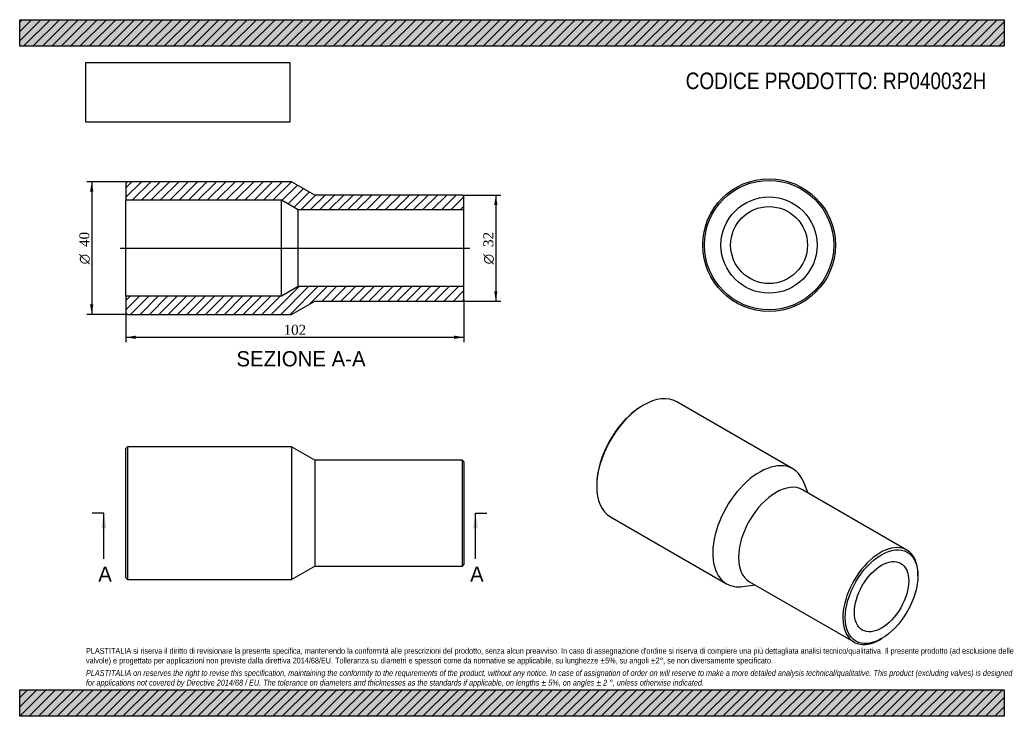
# Model space of a CAD drawing. Header units: millimetres. Extents: x 0 to 297, y 0 to 210.
import ezdxf
from ezdxf.enums import TextEntityAlignment as Align
from ezdxf.lldxf.tags import DXFTag

# ---------------------------------------------------------------- set-up
doc = ezdxf.new("R2010")
doc.units = ezdxf.units.MM
for name, color, linetype in [('Default', 7, 'Continuous'), ('DV4_Default', 7, 'Continuous'), ('RP040032H', 7, 'Continuous')]:
    doc.layers.add(name, color=color, linetype=linetype)
doc.styles.add('SEACAD_Solid_Edge_ANSI', font='seans.ttf')
doc.styles.add('SEACAD_Solid_Edge_ANSI1_Symbols', font='semeca1.ttf')
doc.styles.add('SEACAD_Times_New_Roman', font='times.ttf')
tags = doc.linetypes.add('CENTER2', pattern=[28.575, 19.05, -3.175, 3.175, -3.175]).pattern_tags.tags
tags[10:11] = [DXFTag(74, 4), DXFTag(75, 0), DXFTag(340, '0'), DXFTag(46, 0.0), DXFTag(50, 0.0), DXFTag(44, 0.0), DXFTag(45, 0.0)]
tags[8:9] = [DXFTag(74, 4), DXFTag(75, 0), DXFTag(340, '0'), DXFTag(46, 0.0), DXFTag(50, 0.0), DXFTag(44, 0.0), DXFTag(45, 0.0)]
tags[6:7] = [DXFTag(74, 4), DXFTag(75, 0), DXFTag(340, '0'), DXFTag(46, 0.0), DXFTag(50, 0.0), DXFTag(44, 0.0), DXFTag(45, 0.0)]
tags[4:5] = [DXFTag(74, 4), DXFTag(75, 0), DXFTag(340, '0'), DXFTag(46, 0.0), DXFTag(50, 0.0), DXFTag(44, 0.0), DXFTag(45, 0.0)]
doc.dimstyles.new('ANSImm', dxfattribs={"dimtxt": 3, "dimasz": 3, "dimexe": 1.5, "dimexo": 0, "dimgap": 0.75, "dimtad": 1, "dimdsep": 46, "dimtxsty": 'SEACAD_Times_New_Roman', "dimblk1": '_SE_FILLED', "dimblk2": '_SE_FILLED', "dimsah": 1, "dimcen": 1.5, "dimazin": 0, "dimtfac": 0.85, "dimtdec": 3, "dimtofl": 0, "dimtmove": 0, "dimatfit": 3, "dimfxl": 1, "dimarcsym": 0})
picture_1 = doc.add_image_def('image1.jpg', size_in_pixel=(4302, 1260))

# ---------------------------------------------------------------- blocks, each defined once
blk = doc.blocks.new('SE')
at = {"layer": 'RP040032H', "color": 7, "linetype": 'Continuous'}
for p, q in [((32.52, 81.25), (32.02, 80.75)), ((32.02, 41.75), (32.02, 80.75)), ((32.52, 81.25), (32.52, 41.25)), ((82.02, 81.25), (32.52, 81.25)), ((82.02, 81.25), (82.02, 41.25)), ((89.02, 77.25), (82.02, 81.25)), ((89.02, 77.25), (89.02, 45.25)), ((133.52, 77.25), (89.02, 77.25)), ((133.52, 45.25), (133.52, 77.25)), ((134.02, 76.75), (133.52, 77.25)), ((134.02, 76.75), (134.02, 45.75)), ((82.02, 41.25), (89.02, 45.25)), ((89.02, 45.25), (133.52, 45.25)), ((133.52, 45.25), (134.02, 45.75)), ((32.02, 41.75), (32.52, 41.25)), ((32.52, 41.25), (82.02, 41.25))]:
    blk.add_line(p, q, dxfattribs=at)
blk = doc.blocks.new('SE1')
at = {"layer": 'RP040032H', "color": 7, "linetype": 'Continuous'}
for p, q in [((188.2, 93.82), (187.85, 93.62)), ((233.2, 74.61), (198.2, 94.81)), ((174.06, 69.74), (174.06, 69.33)), ((237.84, 67.31), (236.39, 70.8)), ((267.62, 50.12), (236.15, 68.28)), ((178.2, 60.17), (213.2, 39.97)), ((270.93, 42.39), (270.93, 42.79)), ((218.1, 39.11), (221.84, 39.6)), ((220.15, 40.57), (251.62, 22.4)), ((259.62, 23.2), (259.97, 23.4))]:
    blk.add_line(p, q, dxfattribs=at)
for centre, major_axis, start_param, end_param in [((188.2, 77.49), (-10, -17.32), 3.141593, 6.283185), ((187.85, 77.7), (9.75, 16.89), 0.785398, 2.356195), ((223.2, 57.29), (-10, -17.32), 2.725641, 6.283185), ((228.15, 54.43), (-8, -13.86), 3.141593, 6.283185), ((259.62, 36.26), (8, 13.86), 0, 3.926991), ((259.62, 36.26), (8, 13.86), 5.497787, 6.283185), ((223.2, 57.29), (-10, -17.32), 0, 0.415952)]:
    blk.add_ellipse(centre, major_axis=major_axis, ratio=0.57735, start_param=start_param, end_param=end_param, dxfattribs=at)
for major_axis in [(-7.75, -13.42), (-5.8, -10.05)]:
    blk.add_ellipse((259.97, 36.06), major_axis=major_axis, ratio=0.57735, dxfattribs=at)
blk = doc.blocks.new('SE2')
at = {"layer": 'RP040032H', "color": 7, "linetype": 'Continuous'}
for radius in [20, 19.5, 14.5, 11.6]:
    blk.add_circle((226.04, 142.06), radius, dxfattribs=at)
blk = doc.blocks.new('SE4')
at = {"color": 7, "linetype": 'Continuous', "style": 'SEACAD_Solid_Edge_ANSI'}
blk.add_text('A', height=4.6, dxfattribs=at).set_placement((23.7, 45.15), align=Align.TOP_LEFT)
blk = doc.blocks.new('SE5')
at = {"color": 7, "linetype": 'Continuous', "style": 'SEACAD_Solid_Edge_ANSI'}
blk.add_text('A', height=4.6, dxfattribs=at).set_placement((135.85, 45.15), align=Align.TOP_LEFT)
blk = doc.blocks.new('SEANNOT_GROUP')
at = {"linetype": 'Continuous'}
blk.add_hatch(color=7, dxfattribs=at).paths.add_polyline_path([(26.13, 56.65), (25.36, 61.25), (24.6, 56.65)])
at = {"color": 7, "linetype": 'Continuous'}
blk.add_lwpolyline([(25.36, 47.45), (25.36, 61.25)], dxfattribs=at)
blk = doc.blocks.new('SEANNOT_GROUP1')
at = {"linetype": 'Continuous'}
blk.add_hatch(color=7, dxfattribs=at).paths.add_polyline_path([(138.27, 56.65), (137.5, 61.25), (136.74, 56.65)])
at = {"color": 7, "linetype": 'Continuous'}
blk.add_lwpolyline([(137.5, 47.45), (137.5, 61.25)], dxfattribs=at)
blk = doc.blocks.new('SE3')
at = {"layer": 'Default', "color": 7, "linetype": 'CENTER2'}
for p, q in [((25.36, 61.25), (21.91, 61.25)), ((137.5, 61.25), (140.95, 61.25))]:
    blk.add_line(p, q, dxfattribs=at)
at = {"layer": 'Default', "color": 7, "linetype": 'CENTER2', "const_width": 0.0001}
blk.add_lwpolyline([(25.36, 61.25), (137.5, 61.25)], dxfattribs=at)
at = {"layer": 'Default'}
for name in ['SEANNOT_GROUP', 'SEANNOT_GROUP1', 'SE4', 'SE5']:
    blk.add_blockref(name, (0, 0), dxfattribs=at)
blk = doc.blocks.new('SE6')
at = {"layer": 'RP040032H', "linetype": 'Continuous'}
h = blk.add_hatch(dxfattribs=at)
h.set_pattern_fill('LINE', scale=0.62992, angle=45, style=0)
h.paths.add_polyline_path([(89.02, 157.15), (82.02, 161.15), (32.52, 161.15), (32.02, 160.65), (32.02, 155.65), (79.02, 155.65), (84.02, 152.75), (134.02, 152.75), (134.02, 156.65), (133.52, 157.15)])
h = blk.add_hatch(dxfattribs=at)
h.set_pattern_fill('LINE', scale=0.62992, angle=45, style=0)
h.paths.add_polyline_path([(82.02, 121.15), (89.02, 125.15), (133.52, 125.15), (134.02, 125.65), (134.02, 129.55), (84.02, 129.55), (79.02, 126.65), (32.02, 126.65), (32.02, 121.65), (32.52, 121.15)])
at = {"layer": 'DV4_Default', "color": 7, "linetype": 'CENTER2'}
blk.add_line((30.27, 141.15), (135.77, 141.15), dxfattribs=at)
at = {"layer": 'RP040032H', "color": 7, "linetype": 'Continuous'}
for p, q in [((32.02, 160.65), (32.52, 161.15)), ((32.02, 160.65), (32.02, 155.65)), ((82.02, 161.15), (32.52, 161.15)), ((89.02, 157.15), (82.02, 161.15)), ((32.02, 126.65), (32.02, 155.65)), ((32.02, 155.65), (79.02, 155.65)), ((79.02, 126.65), (79.02, 155.65)), ((79.02, 155.65), (84.02, 152.75)), ((133.52, 157.15), (89.02, 157.15)), ((133.52, 157.15), (134.02, 156.65)), ((134.02, 152.75), (134.02, 156.65)), ((84.02, 129.55), (84.02, 152.75)), ((84.02, 152.75), (134.02, 152.75)), ((134.02, 129.55), (134.02, 152.75)), ((84.02, 129.55), (79.02, 126.65)), ((134.02, 129.55), (84.02, 129.55)), ((134.02, 125.65), (134.02, 129.55)), ((79.02, 126.65), (32.02, 126.65)), ((32.02, 126.65), (32.02, 121.65)), ((82.02, 121.15), (89.02, 125.15)), ((89.02, 125.15), (133.52, 125.15)), ((134.02, 125.65), (133.52, 125.15)), ((32.52, 121.15), (32.02, 121.65)), ((32.52, 121.15), (82.02, 121.15))]:
    blk.add_line(p, q, dxfattribs=at)
blk = doc.blocks.new('GDimGGroup')
at = {"layer": 'Default', "linetype": 'Continuous'}
for points in [[(21.23, 158.15), (22.23, 158.15), (21.73, 161.15)], [(21.23, 124.15), (21.73, 121.15), (22.23, 124.15)]]:
    blk.add_hatch(color=7, dxfattribs=at).paths.add_polyline_path(points)
at = {"layer": 'Default', "color": 7, "linetype": 'Continuous'}
for p, q in [((32.52, 161.15), (20.23, 161.15)), ((21.73, 161.15), (21.73, 121.15)), ((32.52, 121.15), (20.23, 121.15))]:
    blk.add_line(p, q, dxfattribs=at)
for s, style, p in [('40', 'SEACAD_Times_New_Roman', (17.98, 141.49)), ('O', 'SEACAD_Solid_Edge_ANSI1_Symbols', (17.98, 136.27))]:
    blk.add_text(s, height=3, rotation=90, dxfattribs=dict(at, style=style)).set_placement(p, align=Align.TOP_LEFT)
blk = doc.blocks.new('DMBLK107')
at = {"layer": 'Default', "linetype": 'Continuous'}
for points in [[(35.02, 113.76), (35.02, 114.76), (32.02, 114.26)], [(131.02, 113.76), (134.02, 114.26), (131.02, 114.76)]]:
    blk.add_hatch(color=7, dxfattribs=at).paths.add_polyline_path(points)
at = {"layer": 'Default', "color": 7, "linetype": 'Continuous'}
for p, q in [((134.02, 125.65), (134.02, 112.76)), ((32.02, 121.65), (32.02, 112.76)), ((32.02, 114.26), (134.02, 114.26))]:
    blk.add_line(p, q, dxfattribs=at)
at = {"layer": 'Default', "color": 7, "linetype": 'Continuous', "style": 'SEACAD_Times_New_Roman'}
blk.add_text('102', height=3, dxfattribs=at).set_placement((79.61, 118.01), align=Align.TOP_LEFT)
blk = doc.blocks.new('_SE_FILLED')
at = {"color": 0}
blk.add_line((0, 0), (-1, 0), dxfattribs=at)
blk.add_solid([(0, 0), (-1, -0.1665), (-1, 0.1665), (0, 0)], dxfattribs=at)
blk = doc.blocks.new('GDimGGroup1')
at = {"layer": 'Default', "linetype": 'Continuous'}
for points in [[(144.12, 154.15), (143.62, 157.15), (143.12, 154.15)], [(144.12, 128.15), (143.12, 128.15), (143.62, 125.15)]]:
    blk.add_hatch(color=7, dxfattribs=at).paths.add_polyline_path(points)
at = {"layer": 'Default', "color": 7, "linetype": 'Continuous'}
for p, q in [((133.52, 157.15), (145.12, 157.15)), ((143.62, 157.15), (143.62, 125.15)), ((133.52, 125.15), (145.12, 125.15))]:
    blk.add_line(p, q, dxfattribs=at)
for s, style, p in [('32', 'SEACAD_Times_New_Roman', (139.87, 141.49)), ('O', 'SEACAD_Solid_Edge_ANSI1_Symbols', (139.87, 136.27))]:
    blk.add_text(s, height=3, rotation=90, dxfattribs=dict(at, style=style)).set_placement(p, align=Align.TOP_LEFT)

msp = doc.modelspace()

# ---------------------------------------------------------------- hatches: boundary and pattern name
at = {"layer": 'Default', "linetype": 'Continuous'}
h = msp.add_hatch(dxfattribs=at)
h.set_pattern_fill('LINE', scale=0.62992, angle=45, style=0)
h.paths.add_polyline_path([(297, 202), (297, 210), (0, 210), (0, 202)])
for points in [[(297, 202), (297, 210), (0, 210), (0, 202)], [(297, 0), (297, 8), (0, 8), (0, 0)]]:
    msp.add_hatch(color=7, dxfattribs=at).paths.add_polyline_path(points)
h = msp.add_hatch(dxfattribs=at)
h.set_pattern_fill('LINE', scale=0.62992, angle=45, style=0)
h.paths.add_polyline_path([(297, 0), (297, 8), (0, 8), (0, 0)])

# ---------------------------------------------------------------- linework, layer by layer
at = {"layer": 'Default', "color": 7, "linetype": 'Continuous'}
for p, q in [((0, 210), (297, 210)), ((0, 202), (0, 210)), ((297, 210), (297, 202)), ((297, 202), (0, 202)), ((0, 8), (297, 8)), ((0, 0), (0, 8)), ((297, 8), (297, 0)), ((297, 0), (0, 0))]:
    msp.add_line(p, q, dxfattribs=at)

# ---------------------------------------------------------------- block references
at = {"layer": 'Default'}
for name in ['GDimGGroup', 'SE6', 'SE2', 'GDimGGroup1', 'SE1', 'SE', 'SE3']:
    msp.add_blockref(name, (0, 0), dxfattribs=at)

# ---------------------------------------------------------------- texts
at = {"layer": 'Default', "color": 7, "linetype": 'Continuous', "style": 'SEACAD_Solid_Edge_ANSI'}
msp.add_text('SEZIONE A-A', height=4.6, dxfattribs=at).set_placement((65.383, 110.086), align=Align.TOP_LEFT)
at = {"layer": 'Default', "attachment_point": 1}
for s, insert, char_height, width in [('{\\fArial Narrow|b0||i0||c0|p34;\\C7;\\H5.;\\W1.;CODICE PRODOTTO: RP040032H}', (200.889, 194.064), 5, 99.12501), ("{\\fArial Narrow|b0||i0||c0|p34;\\C7;\\H1.75;\\W1.;PLASTITALIA si riserva il diritto di revisionare la presente specifica, mantenendo la conformità alle prescrizioni del prodotto, senza alcun preavviso. In caso di assegnazione d'ordine si riserva di compiere una più dettagliata analisi tecnico/qualitativa. Il presente prodotto (ad esclusione delle \\P}{\\fArial Narrow|b0||i0||c0|p34;\\C7;\\H1.75;\\W1.;valvole) è progettato per applicazioni non previste dalla direttiva 2014/68/EU. Tolleranza su diametri e spessori come da normative se applicabile, su lunghezze ±5%, su angoli ±2°, se non diversamente specificato.\\P}{\\fArial Narrow|b0||i0||c0|p34;\\C7;\\H0.5;\\W1.;   \\P}{\\fArial Narrow|b0||i1||c0|p34;\\C7;\\H1.75;\\W1.;PLASTITALIA on reserves the right to revise this specification, maintaining the conformity to the requirements of the product, without any notice. In case of assignation of order on will reserve to make a more detailed analysis technical/qualitative. This product (excluding valves) is designed \\P}{\\fArial Narrow|b0||i1||c0|p34;\\C7;\\H1.75;\\W1.;for applications not covered by Directive 2014/68 / EU. The tolerance on diameters and thicknesses as the standards if applicable, on lengths ± 5%, on angles ± 2 °, unless otherwise indicated.\\P}", (20, 20.602), 1.75, 257)]:
    msp.add_mtext(s, dxfattribs=dict(at, insert=insert, char_height=char_height, width=width))

# ---------------------------------------------------------------- dimensions: what is measured, and where the dimension line sits
at = {"layer": 'Default', "color": 7, "linetype": 'Continuous'}
dim = msp.add_linear_dim(base=(134.019, 114.26), p1=(32.019, 126.652), p2=(134.019, 129.552), text='\\A1;<>', dimstyle='ANSImm', dxfattribs=at)
dim.commit()
dim.dimension.update_dxf_attribs({"geometry": 'DMBLK107', "text_midpoint": (83.019, 114.26), "dimtype": 160})

# ---------------------------------------------------------------- pictures from other files: only their frames are drawn
image = msp.add_image(picture_1, insert=(20, 179.103), size_in_units=(61.457, 18))
image.dxf.flags = 7

doc.saveas('drawing.dxf')
